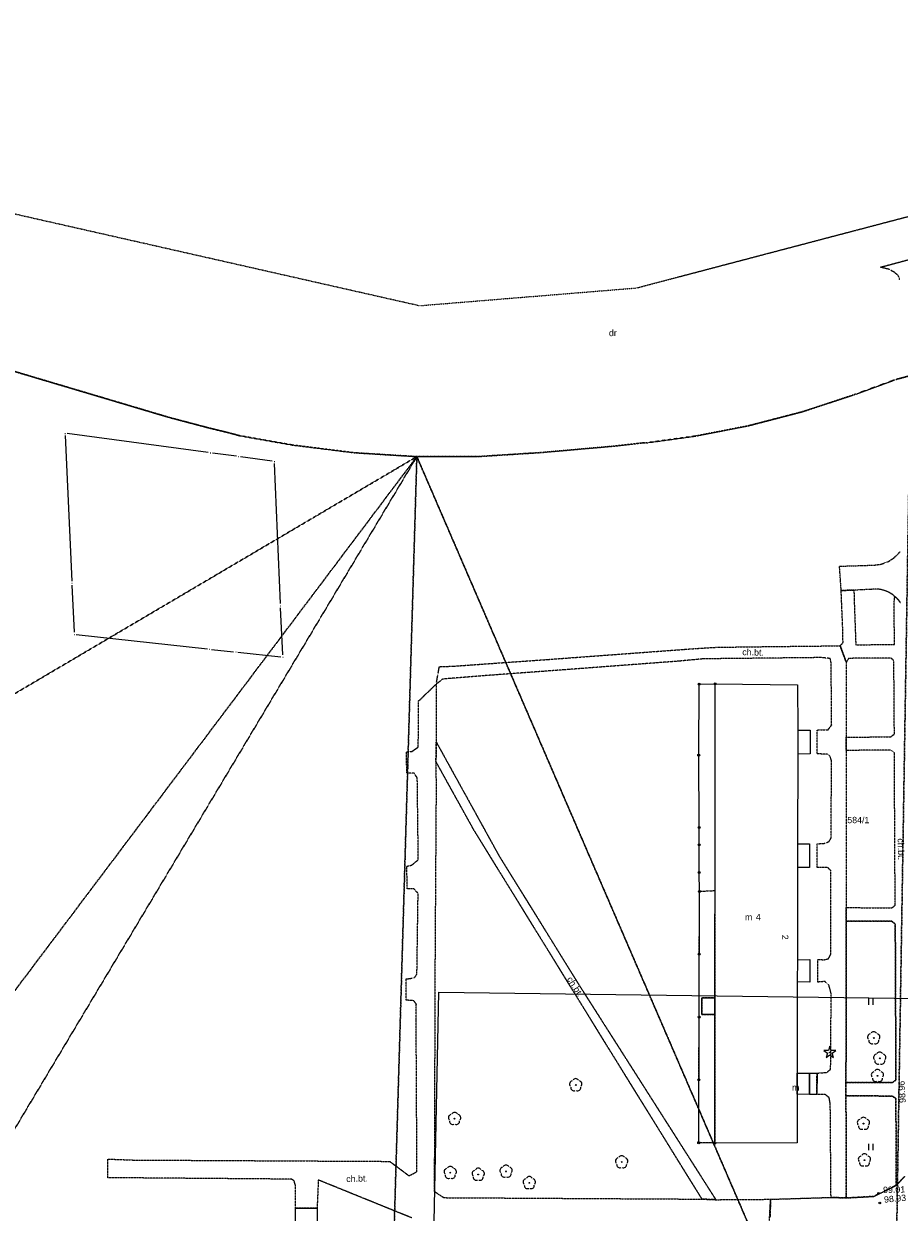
# Model space of a CAD drawing. Header units: millimetres. Extents: x 7098408 to 7789344, y 5351952 to 5979042.
# Tile 17 of 55: x 7391373 to 7495146, y 5838105 to 5979042. Entities that reach past the tile are written whole.
import ezdxf

# ---------------------------------------------------------------- set-up
doc = ezdxf.new("R2010")
doc.units = ezdxf.units.MM
doc.header["$MEASUREMENT"] = 0
for name, pattern in [('4002', [2, 1, -1]), ('4003', [3, 2, -1]), ('4004', [4, 3, -1])]:
    doc.linetypes.add(name, pattern=pattern)
for name, color, linetype, lineweight, true_color in [('Budynki_Nr_pióra__102', 7, 'Continuous', 5, 0xcccccc), ('Drogi_Nr_pióra__102', 7, 'Continuous', 5, 0xcccccc), ('Dzialki_Nr_pióra__102', 7, 'Continuous', 5, 0xcccccc), ('Elementy_budynkow_Nr_pióra__102', 7, 'Continuous', 5, 0xcccccc), ('Ogrodzenia_Nr_pióra__102', 7, 'Continuous', 5, 0xcccccc), ('Roslinnosc_Nr_pióra__102', 7, 'Continuous', 5, 0xcccccc), ('Rzezba_Nr_pióra__102', 7, 'Continuous', 5, 0xcccccc), ('SYSTEM_Nr_pióra__102', 7, 'Continuous', 5, 0xcccccc), ('Uzytki_Nr_pióra__102', 7, 'Continuous', 5, 0xcccccc)]:
    doc.layers.add(name, color=color, linetype=linetype, lineweight=lineweight, true_color=true_color)
doc.styles.add('STYL_AUTOMATYCZNY_2', font='arial.ttf')

msp = doc.modelspace()

# ---------------------------------------------------------------- linework, layer by layer
at = {"layer": 'Budynki_Nr_pióra__102', "color": 254, "linetype": 'Continuous', "lineweight": 5, "true_color": 0xcccccc, "flags": 128}
msp.add_lwpolyline([(7483103.12, 5900633.62), (7483114.13, 5895289.23), (7484585.34, 5895289.23), (7484585.34, 5892446.9), (7483114.13, 5892436.89), (7483086.11, 5881789.16), (7484527.29, 5881789.16), (7484517.28, 5878977.86), (7483086.11, 5878996.87), (7483098.12, 5868048.9), (7484549.31, 5868059.91), (7484549.31, 5865397.72), (7483068.1, 5865417.74), (7483030.06, 5854599.87), (7484521.29, 5854599.87), (7484511.28, 5852077.8), (7483030.06, 5852087.81), (7483031.07, 5846344.1), (7473274.07, 5846312.07), (7473317.1, 5900761.72)], close=True, dxfattribs=at)
msp.add_lwpolyline([(7423569.31, 5837047.48), (7423569.31, 5838588.74), (7426141.42, 5838589.74), (7426141.42, 5837018.45)], dxfattribs=at)
at = {"layer": 'Drogi_Nr_pióra__102', "color": 254, "linetype": '4003', "lineweight": 5, "true_color": 0xcccccc}
for p, q in [((7492909.17, 5950175.24), (7502761.24, 5952817.41)), ((7493962.03, 5949904.02), (7492909.17, 5950175.24)), ((7494574.53, 5949563.74), (7493962.03, 5949904.02)), ((7495049.92, 5949157.41), (7494574.53, 5949563.74)), ((7495203.05, 5948709.04), (7495049.92, 5949157.41)), ((7492971.22, 5914948.35), (7493908.99, 5915293.64)), ((7493908.99, 5915293.64), (7494526.49, 5915712.98)), ((7494526.49, 5915712.98), (7495266.1, 5916428.57)), ((7488065.19, 5914714.16), (7490987.59, 5914804.24)), ((7488265.36, 5911841.81), (7488065.19, 5914714.16)), ((7490987.59, 5914804.24), (7492205.59, 5914849.27)), ((7492205.59, 5914849.27), (7492971.22, 5914948.35)), ((7489776.6, 5911871.83), (7488265.36, 5911841.81)), ((7492548.87, 5912002.94), (7489776.6, 5911871.83)), ((7493043.28, 5911930.88), (7492548.87, 5912002.94)), ((7493523.67, 5911790.76), (7493043.28, 5911930.88)), ((7493980.04, 5911586.6), (7493523.67, 5911790.76)), ((7494403.39, 5911321.38), (7493980.04, 5911586.6)), ((7494986.87, 5910791.95), (7494403.39, 5911321.38)), ((7495292.12, 5910396.62), (7494986.87, 5910791.95)), ((7494779.7, 5841291.96), (7495789.53, 5842335.81)), ((7492128.53, 5839980.88), (7494779.7, 5841291.96)), ((7479510.18, 5832792.99), (7479903.5, 5839640.6)), ((7479903.5, 5839640.6), (7487061.37, 5839866.79)), ((7487061.37, 5839866.79), (7488855.84, 5839799.73)), ((7488855.84, 5839799.73), (7492128.53, 5839980.88))]:
    msp.add_line(p, q, dxfattribs=at)
at = {"layer": 'Drogi_Nr_pióra__102', "color": 254, "linetype": '4004', "lineweight": 5, "true_color": 0xcccccc}
for p, q in [((7488265.36, 5911841.81), (7489776.6, 5911871.83)), ((7488346.42, 5909800.13), (7488265.36, 5911841.81)), ((7489776.6, 5911871.83), (7489806.62, 5910641.82)), ((7494560.52, 5910621.81), (7494629.58, 5911142.23)), ((7494629.58, 5911142.23), (7494986.87, 5910791.95)), ((7488436.5, 5907759.46), (7488346.42, 5909800.13)), ((7489806.62, 5910641.82), (7489997.78, 5905387.51)), ((7494570.53, 5905448.56), (7494560.52, 5910621.81)), ((7494986.87, 5910791.95), (7495292.12, 5910396.62)), ((7488486.54, 5905657.74), (7488436.5, 5907759.46)), ((7480641.11, 5905196.36), (7488146.26, 5905277.42)), ((7488146.26, 5905277.42), (7488486.54, 5905657.74)), ((7488866.85, 5903325.82), (7488146.26, 5905277.42)), ((7488146.26, 5905277.42), (7488866.85, 5903325.82)), ((7489997.78, 5905387.51), (7494570.53, 5905448.56)), ((7453534.88, 5903661.1), (7471008.21, 5904955.16)), ((7471008.21, 5904955.16), (7473493.24, 5905105.28)), ((7485865.39, 5903878.28), (7471908.95, 5903728.15)), ((7473493.24, 5905105.28), (7480641.11, 5905196.36)), ((7486967.29, 5903772.19), (7485865.39, 5903878.28)), ((7440264, 5900731.7), (7440632.3, 5902798.39)), ((7440632.3, 5902798.39), (7442324.69, 5902863.44)), ((7442324.69, 5902863.44), (7453534.88, 5903661.1)), ((7469003.56, 5903450.93), (7455471.47, 5902431.09)), ((7471908.95, 5903728.15), (7469003.56, 5903450.93)), ((7487074.38, 5903263.77), (7486967.29, 5903772.19)), ((7487138.43, 5895882.72), (7487074.38, 5903263.77)), ((7488866.85, 5903325.82), (7488847.84, 5894439.54)), ((7489157.09, 5903786.2), (7488866.85, 5903325.82)), ((7494140.18, 5903827.23), (7489157.09, 5903786.2)), ((7494510.48, 5903526.99), (7494140.18, 5903827.23)), ((7494572.53, 5894810.84), (7494510.48, 5903526.99)), ((7441027.62, 5901326.18), (7440264, 5900731.7)), ((7445693.45, 5901708.5), (7441027.62, 5901326.18)), ((7455471.47, 5902431.09), (7445693.45, 5901708.5)), ((7438171.28, 5898725.05), (7440264, 5900731.7)), ((7440264, 5900731.7), (7440264, 5893854.06)), ((7438136.25, 5893268.58), (7438171.28, 5898725.05)), ((7486715.09, 5895330.27), (7487138.43, 5895882.72)), ((7485416.02, 5895289.23), (7486715.09, 5895330.27)), ((7485416.02, 5892457.91), (7485416.02, 5895289.23)), ((7488847.84, 5894439.54), (7494132.17, 5894480.57)), ((7488858.84, 5892868.25), (7488847.84, 5894439.54)), ((7488847.84, 5894439.54), (7488858.84, 5892868.25)), ((7494132.17, 5894480.57), (7494572.53, 5894810.84)), ((7436730.1, 5892683.1), (7437386.64, 5892753.15)), ((7436777.14, 5890199.06), (7436730.1, 5892683.1)), ((7437386.64, 5892753.15), (7438136.25, 5893268.58)), ((7440229.97, 5891551.17), (7440264, 5893854.06)), ((7440264, 5893854.06), (7440229.97, 5891551.17)), ((7440264, 5893854.06), (7447685.08, 5880407.03)), ((7494152.19, 5892909.28), (7488858.84, 5892868.25)), ((7488858.84, 5892868.25), (7488860.85, 5874234.97)), ((7494572.53, 5892619.04), (7494152.19, 5892909.28)), ((7494664.61, 5874496.18), (7494572.53, 5892619.04)), ((7444737.67, 5883420.5), (7440229.97, 5891551.17)), ((7440229.97, 5891551.17), (7440243.98, 5887538.88)), ((7486651.03, 5892424.88), (7485416.02, 5892457.91)), ((7486969.3, 5892106.62), (7486651.03, 5892424.88)), ((7487117.42, 5891640.24), (7486969.3, 5892106.62)), ((7487076.38, 5882477.73), (7487117.42, 5891640.24)), ((7437643.85, 5890153.02), (7436777.14, 5890199.06)), ((7438019.16, 5889614.58), (7437643.85, 5890153.02)), ((7438138.25, 5879914.63), (7438019.16, 5889614.58)), ((7440243.98, 5887538.88), (7440119.88, 5868620.36)), ((7460763.81, 5857441.2), (7444737.67, 5883420.5)), ((7485418.02, 5878987.87), (7485427.03, 5881790.16)), ((7485427.03, 5881790.16), (7486376.81, 5881862.22)), ((7486376.81, 5881862.22), (7486822.17, 5882074.4)), ((7486822.17, 5882074.4), (7487076.38, 5882477.73)), ((7437692.89, 5879539.32), (7438138.25, 5879914.63)), ((7447685.08, 5880407.03), (7457205.89, 5865028.42)), ((7436779.14, 5879139.99), (7437341.6, 5879258.09)), ((7436826.18, 5876469.8), (7436779.14, 5879139.99)), ((7437341.6, 5879258.09), (7437692.89, 5879539.32)), ((7486632.02, 5878998.88), (7485418.02, 5878987.87)), ((7487056.37, 5878616.56), (7486632.02, 5878998.88)), ((7487056.37, 5873823.63), (7487056.37, 5878616.56)), ((7437645.85, 5876445.78), (7436826.18, 5876469.8)), ((7438115.23, 5875907.34), (7437645.85, 5876445.78)), ((7437976.12, 5866324.48), (7438115.23, 5875907.34)), ((7471378.51, 5846351.1), (7471467.58, 5876157.55)), ((7471467.58, 5876157.55), (7473297.08, 5876250.62)), ((7473297.08, 5876250.62), (7473287.08, 5863513.18)), ((7494265.28, 5874195.94), (7494664.61, 5874496.18)), ((7487036.35, 5868690.42), (7487056.37, 5873823.63)), ((7488860.85, 5872633.66), (7488860.85, 5874234.97)), ((7488860.85, 5874234.97), (7494265.28, 5874195.94)), ((7488860.85, 5874234.97), (7488860.85, 5872633.66)), ((7488860.85, 5872633.66), (7488833.82, 5853479.95)), ((7494255.27, 5872614.64), (7488860.85, 5872633.66)), ((7494675.61, 5872284.37), (7494255.27, 5872614.64)), ((7494758.68, 5853771.19), (7494675.61, 5872284.37)), ((7440119.88, 5868620.36), (7440025.8, 5840584.38)), ((7486781.14, 5868182.01), (7487036.35, 5868690.42)), ((7485480.07, 5865397.72), (7485479.07, 5868059.91)), ((7485479.07, 5868059.91), (7486272.72, 5868053.9)), ((7486272.72, 5868053.9), (7486781.14, 5868182.01)), ((7436687.06, 5865762.02), (7437671.87, 5865903.14)), ((7437671.87, 5865903.14), (7437976.12, 5866324.48)), ((7436687.06, 5863254.97), (7436687.06, 5865762.02)), ((7457205.89, 5865028.42), (7473402.17, 5839590.56)), ((7486336.78, 5865466.78), (7485480.07, 5865397.72)), ((7486825.18, 5864978.38), (7486336.78, 5865466.78)), ((7487079.39, 5864045.61), (7486825.18, 5864978.38)), ((7437601.81, 5863184.91), (7436687.06, 5863254.97)), ((7437906.06, 5862786.58), (7437601.81, 5863184.91)), ((7471758.82, 5863514.18), (7471757.82, 5861560.58)), ((7473287.08, 5863513.18), (7471758.82, 5863514.18)), ((7487016.33, 5855073.26), (7487079.39, 5864045.61)), ((7437883.04, 5860958.08), (7437906.06, 5862786.58)), ((7437979.12, 5842917.29), (7437883.04, 5860958.08)), ((7471757.82, 5861560.58), (7473286.07, 5861559.58)), ((7473286.07, 5861559.58), (7473274.07, 5846312.07)), ((7471775.84, 5839657.62), (7460763.81, 5857441.2)), ((7485392, 5852067.79), (7485401.01, 5854599.87)), ((7485401.01, 5854599.87), (7486591.99, 5854691.94)), ((7486591.99, 5854691.94), (7487016.33, 5855073.26)), ((7488833.82, 5853479.95), (7494328.33, 5853480.95)), ((7488833.82, 5851908.66), (7488833.82, 5853479.95)), ((7488833.82, 5853479.95), (7488833.82, 5851908.66)), ((7494328.33, 5853480.95), (7494758.68, 5853771.19)), ((7486381.81, 5852061.79), (7485392, 5852067.79)), ((7486848.2, 5851680.47), (7486381.81, 5852061.79)), ((7494328.33, 5851879.64), (7488833.82, 5851908.66)), ((7488833.82, 5851908.66), (7488855.84, 5839799.73)), ((7494758.68, 5851579.39), (7494328.33, 5851879.64)), ((7486975.3, 5850895.83), (7486848.2, 5851680.47)), ((7487061.37, 5839866.79), (7486975.3, 5850895.83)), ((7494779.7, 5841291.96), (7494758.68, 5851579.39)), ((7473274.07, 5846312.07), (7471378.51, 5846351.1)), ((7401333.07, 5842197.7), (7401333.07, 5844409.51)), ((7401333.07, 5844409.51), (7404356.55, 5844295.42)), ((7404356.55, 5844295.42), (7434745.47, 5844135.29)), ((7434745.47, 5844135.29), (7437042.35, 5842425.89)), ((7423101.92, 5842025.56), (7401333.07, 5842197.7)), ((7423412.18, 5841836.4), (7423101.92, 5842025.56)), ((7426288.54, 5841924.47), (7426141.42, 5838589.74)), ((7437382.63, 5837422.78), (7426288.54, 5841924.47)), ((7437042.35, 5842425.89), (7437979.12, 5842917.29)), ((7495789.53, 5842335.81), (7494779.7, 5841291.96)), ((7423588.32, 5841264.93), (7423412.18, 5841836.4)), ((7423569.31, 5838588.74), (7423588.32, 5841264.93)), ((7440025.8, 5840584.38), (7441170.74, 5839833.76)), ((7441170.74, 5839833.76), (7471775.84, 5839657.62)), ((7473402.17, 5839590.56), (7471775.84, 5839657.62)), ((7471775.84, 5839657.62), (7473402.17, 5839590.56)), ((7473402.17, 5839590.56), (7479903.5, 5839640.6)), ((7479903.5, 5839640.6), (7479831.44, 5837504.85)), ((7488855.84, 5839799.73), (7487061.37, 5839866.79)), ((7426141.42, 5838589.74), (7423569.31, 5838588.74))]:
    msp.add_line(p, q, dxfattribs=at)
at = {"layer": 'Drogi_Nr_pióra__102', "color": 254, "linetype": 'Continuous', "lineweight": 5, "true_color": 0xcccccc}
for p, q in [((7494779.7, 5841291.96), (7495789.53, 5842335.81)), ((7492128.53, 5839980.88), (7494779.7, 5841291.96)), ((7479831.44, 5837504.85), (7479903.5, 5839640.6)), ((7479903.5, 5839640.6), (7487061.37, 5839866.79)), ((7487061.37, 5839866.79), (7488855.84, 5839799.73)), ((7488855.84, 5839799.73), (7492128.53, 5839980.88))]:
    msp.add_line(p, q, dxfattribs=at)
at = {"layer": 'Dzialki_Nr_pióra__102', "color": 254, "linetype": 'Continuous', "lineweight": 5, "true_color": 0xcccccc}
for p, q in [((7391467.98, 5937456.81), (7408451.91, 5932404.67)), ((7490023.8, 5935131.9), (7494537.5, 5936781.26)), ((7495014.89, 5936932.38), (7496251.91, 5937262.65)), ((7483850.74, 5933092.23), (7489551.41, 5934967.77)), ((7408934.31, 5932269.56), (7413263.86, 5931126.62)), ((7477570.59, 5931445.88), (7483371.34, 5932951.12)), ((7413749.25, 5931003.52), (7415644.81, 5930541.14)), ((7471188.35, 5930189.85), (7477083.19, 5931334.79)), ((7396263.92, 5930221.88), (7397060.57, 5912957.72)), ((7413237.84, 5928193.21), (7396500.11, 5930439.06)), ((7416129.21, 5930415.04), (7416617.61, 5930278.92)), ((7417105.01, 5930167.83), (7422937.79, 5929134.99)), ((7461653.54, 5928989.87), (7464269.68, 5929292.12)), ((7464768.09, 5929332.15), (7464978.26, 5929340.16)), ((7465476.67, 5929385.19), (7470694.95, 5930107.78)), ((7416570.57, 5927752.85), (7413734.24, 5928127.16)), ((7423432.19, 5929059.93), (7430311.84, 5928201.22)), ((7430810.24, 5928154.18), (7437715.91, 5927725.83)), ((7445651.41, 5927745.85), (7452559.08, 5928184.21)), ((7453057.49, 5928222.24), (7461156.13, 5928938.83)), ((7420824.06, 5927182.39), (7417066.98, 5927686.8)), ((7421791.85, 5910285.53), (7421083.27, 5926899.15)), ((7438216.32, 5927710.82), (7445152, 5927728.83)), ((7397084.59, 5912457.31), (7397340.8, 5906882.74)), ((7422062.07, 5904190.53), (7421813.87, 5909785.12)), ((7397602.01, 5906605.51), (7413136.75, 5904908.12)), ((7413635.16, 5904855.08), (7416249.3, 5904576.85)), ((7416747.71, 5904523.81), (7421823.88, 5903967.35))]:
    msp.add_line(p, q, dxfattribs=at)
at = {"layer": 'Elementy_budynkow_Nr_pióra__102', "color": 254, "linetype": 'Continuous', "lineweight": 5, "true_color": 0xcccccc, "flags": 128}
for points in [[(7483103.12, 5900633.62), (7483114.13, 5895289.23), (7483114.13, 5892436.89), (7483086.11, 5881789.16), (7483086.11, 5878996.87), (7483098.12, 5868048.9), (7483068.1, 5865417.74), (7483030.06, 5854599.87), (7483030.06, 5852087.81), (7483031.07, 5846344.1), (7473274.07, 5846312.07), (7473317.1, 5900761.72)], [(7473287.08, 5863513.18), (7473286.07, 5861559.58), (7471757.82, 5861560.58), (7471758.82, 5863514.18)], [(7484521.29, 5854599.87), (7484511.28, 5852077.8), (7483030.06, 5852087.81), (7483030.06, 5854599.87)], [(7484511.28, 5852077.8), (7484521.29, 5854599.87), (7485401.01, 5854599.87), (7485392, 5852067.79)]]:
    msp.add_lwpolyline(points, close=True, dxfattribs=at)
at = {"layer": 'Ogrodzenia_Nr_pióra__102', "color": 254, "linetype": 'Continuous', "lineweight": 5, "true_color": 0xcccccc}
for p, q in [((7471378.51, 5892293.78), (7471438.56, 5900739.7)), ((7471438.56, 5900739.7), (7473317.1, 5900761.72)), ((7471442.56, 5883731.76), (7471378.51, 5892293.78)), ((7471442.56, 5881675.07), (7471442.56, 5883731.76)), ((7471442.56, 5878390.38), (7471442.56, 5881675.07)), ((7471467.58, 5876157.55), (7471442.56, 5878390.38)), ((7471378.51, 5846351.1), (7471467.58, 5876157.55)), ((7473274.07, 5846312.07), (7471378.51, 5846351.1))]:
    msp.add_line(p, q, dxfattribs=at)
for centre, radius in [((7471438.56, 5900739.7), 120.1), ((7471438.56, 5900739.7), 120.1), ((7471438.56, 5900739.7), 80.07), ((7471438.56, 5900739.7), 80.07), ((7471438.56, 5900739.7), 40.03), ((7471438.56, 5900739.7), 40.03), ((7473317.1, 5900761.72), 120.1), ((7473317.1, 5900761.72), 80.07), ((7473317.1, 5900761.72), 40.03), ((7471378.51, 5892293.78), 120.1), ((7471378.51, 5892293.78), 120.1), ((7471378.51, 5892293.78), 80.07), ((7471378.51, 5892293.78), 80.07), ((7471378.51, 5892293.78), 40.03), ((7471378.51, 5892293.78), 40.03), ((7471442.56, 5883731.76), 120.1), ((7471442.56, 5883731.76), 120.1), ((7471442.56, 5883731.76), 80.07), ((7471442.56, 5883731.76), 80.07), ((7471442.56, 5883731.76), 40.03), ((7471442.56, 5883731.76), 40.03), ((7471442.56, 5881675.07), 120.1), ((7471442.56, 5881675.07), 120.1), ((7471442.56, 5881675.07), 80.07), ((7471442.56, 5881675.07), 80.07), ((7471442.56, 5881675.07), 40.03), ((7471442.56, 5881675.07), 40.03), ((7471442.56, 5878390.38), 120.1), ((7471442.56, 5878390.38), 120.1), ((7471442.56, 5878390.38), 80.07), ((7471442.56, 5878390.38), 80.07), ((7471442.56, 5878390.38), 40.03), ((7471442.56, 5878390.38), 40.03), ((7471467.58, 5876157.55), 120.1), ((7471467.58, 5876157.55), 120.1), ((7471467.58, 5876157.55), 80.07), ((7471467.58, 5876157.55), 80.07), ((7471467.58, 5876157.55), 40.03), ((7471467.58, 5876157.55), 40.03), ((7471445.57, 5868706.44), 120.1), ((7471445.57, 5868706.44), 80.07), ((7471445.57, 5868706.44), 40.03), ((7471422.55, 5861254.32), 120.1), ((7471422.55, 5861254.32), 80.07), ((7471422.55, 5861254.32), 40.03), ((7471400.53, 5853802.21), 120.1), ((7471400.53, 5853802.21), 80.07), ((7471400.53, 5853802.21), 40.03), ((7471378.51, 5846351.1), 120.1), ((7471378.51, 5846351.1), 120.1), ((7471378.51, 5846351.1), 80.07), ((7471378.51, 5846351.1), 80.07), ((7471378.51, 5846351.1), 40.03), ((7471378.51, 5846351.1), 40.03), ((7473274.07, 5846312.07), 120.1), ((7473274.07, 5846312.07), 80.07), ((7473274.07, 5846312.07), 40.03)]:
    msp.add_circle(centre, radius, dxfattribs=at)
at = {"layer": 'Roslinnosc_Nr_pióra__102', "color": 254, "linetype": 'Continuous', "lineweight": 5, "true_color": 0xcccccc}
for p, q in [((7491546.05, 5862681.49), (7491546.05, 5863432.11)), ((7491546.05, 5862681.49), (7491546.05, 5863432.11)), ((7492046.46, 5862681.49), (7492046.46, 5863432.11)), ((7492046.46, 5862681.49), (7492046.46, 5863432.11)), ((7486932.26, 5857802.49), (7486767.13, 5857287.07)), ((7487097.4, 5857287.07), (7486932.26, 5857802.49)), ((7486767.13, 5857287.07), (7486216.68, 5857287.07)), ((7486216.68, 5857287.07), (7486657.04, 5856966.81)), ((7486657.04, 5856966.81), (7486491.9, 5856446.38)), ((7486491.9, 5856446.38), (7486932.26, 5856766.64)), ((7486932.26, 5856766.64), (7487372.63, 5856446.38)), ((7487647.85, 5857287.07), (7487097.4, 5857287.07)), ((7487207.49, 5856966.81), (7487647.85, 5857287.07)), ((7487372.63, 5856446.38), (7487207.49, 5856966.81)), ((7491557.06, 5845478.39), (7491557.06, 5846229)), ((7491557.06, 5845478.39), (7491557.06, 5846229)), ((7492057.47, 5845478.39), (7492057.47, 5846229)), ((7492057.47, 5845478.39), (7492057.47, 5846229))]:
    msp.add_line(p, q, dxfattribs=at)
at = {"layer": 'Roslinnosc_Nr_pióra__102', "color": 254, "linetype": '4002', "lineweight": 5, "true_color": 0xcccccc, "flags": 128}
for points in [[(7488860.85, 5872633.66), (7494255.27, 5872614.64), (7494675.61, 5872284.37), (7494758.68, 5853771.19), (7494328.33, 5853480.95), (7488833.82, 5853479.95)], [(7488833.82, 5851908.66), (7494328.33, 5851879.64), (7494758.68, 5851579.39), (7494779.7, 5841291.96), (7492128.53, 5839980.88), (7488855.84, 5839799.73)]]:
    msp.add_lwpolyline(points, close=True, dxfattribs=at)
at = {"layer": 'Roslinnosc_Nr_pióra__102', "color": 254, "linetype": 'Continuous', "lineweight": 5, "true_color": 0xcccccc}
for centre in [(7492125.52, 5858764.28), (7486932.26, 5857051.88), (7492836.11, 5856352.31), (7456801.56, 5853194.72), (7492566.89, 5854280.61), (7442441.78, 5849199.44), (7490906.52, 5848616.96), (7462246.02, 5844059.22), (7491026.62, 5844273.4), (7441932.36, 5842795.19), (7445244.08, 5842575.01), (7448536.78, 5842946.31), (7451299.05, 5841585.2)]:
    msp.add_circle(centre, 50.04, dxfattribs=at)
for centre, start, end in [((7491770.23, 5858879.38), 102.5000001, 221.75), ((7492125.52, 5859139.59), 30.1900001, 149.77), ((7492480.81, 5858879.38), 318.3, 77.49), ((7491905.34, 5858459.03), 174.33, 293.4499999), ((7492345.7, 5858459.03), 246.24, 5.7399999), ((7492480.81, 5856467.4), 102.5, 221.7500001), ((7492615.93, 5856047.05), 174.33, 293.4499999), ((7492836.11, 5856727.61), 30.1900001, 149.77), ((7493056.29, 5856047.05), 246.24, 5.7399999), ((7493191.4, 5856467.4), 318.3, 77.49), ((7492211.59, 5854395.7), 102.5, 221.7500001), ((7492566.89, 5854655.91), 30.1900001, 149.77), ((7492922.18, 5854395.7), 318.3, 77.4899998), ((7456446.27, 5853309.81), 102.5000001, 221.75), ((7456801.56, 5853570.02), 30.1899999, 149.7700002), ((7457156.85, 5853309.81), 318.3000002, 77.4899998), ((7492346.7, 5853975.36), 174.3299999, 293.4499999), ((7492787.07, 5853975.36), 246.2399999, 5.74), ((7456581.38, 5852889.47), 174.3299999, 293.45), ((7457021.74, 5852889.47), 246.24, 5.7399999), ((7442086.49, 5849314.53), 102.5000001, 221.7500001), ((7442221.6, 5848894.19), 174.3299999, 293.4499999), ((7442441.78, 5849574.75), 30.19, 149.7700001), ((7442661.96, 5848894.19), 246.2399999, 5.74), ((7442797.07, 5849314.53), 318.3000002, 77.4899998), ((7490551.23, 5848732.06), 102.5, 221.7500002), ((7490906.52, 5848992.27), 30.1900001, 149.77), ((7491261.82, 5848732.06), 318.3000001, 77.4899999), ((7490686.34, 5848311.71), 174.3300001, 293.45), ((7491126.7, 5848311.71), 246.24, 5.7399999), ((7462246.02, 5844434.53), 30.1900001, 149.77), ((7490671.33, 5844388.49), 102.5000001, 221.75), ((7491026.62, 5844648.71), 30.19, 149.7700001), ((7491381.91, 5844388.49), 318.3000002, 77.4899998), ((7441577.07, 5842910.28), 102.5, 221.7500001), ((7441932.36, 5843170.5), 30.1900001, 149.77), ((7442287.66, 5842910.28), 318.3000001, 77.4899999), ((7445244.08, 5842950.32), 30.1899999, 149.7700002), ((7448181.49, 5843061.41), 102.5000001, 221.75), ((7448536.78, 5843321.62), 30.1899999, 149.7700002), ((7448892.07, 5843061.41), 318.3, 77.49), ((7461890.73, 5844174.32), 102.5, 221.7500002), ((7462025.84, 5843753.97), 174.33, 293.45), ((7462466.2, 5843753.97), 246.2400001, 5.7399999), ((7462601.31, 5844174.32), 318.3000001, 77.4899999), ((7490806.44, 5843968.15), 174.3299999, 293.45), ((7491246.8, 5843968.15), 246.24, 5.7399999), ((7441712.18, 5842489.94), 174.33, 293.4499999), ((7442152.55, 5842489.94), 246.2400001, 5.7399999), ((7444888.79, 5842690.1), 102.5000001, 221.75), ((7445023.9, 5842269.76), 174.3299999, 293.4499999), ((7445464.26, 5842269.76), 246.2399999, 5.74), ((7445599.37, 5842690.1), 318.2999999, 77.4899999), ((7448316.6, 5842641.06), 174.3299999, 293.45), ((7448756.96, 5842641.06), 246.2399999, 5.74), ((7450943.75, 5841700.29), 102.5000001, 221.7500001), ((7451299.05, 5841960.5), 30.1900001, 149.77), ((7451654.34, 5841700.29), 318.3, 77.49), ((7451078.86, 5841279.95), 174.33, 293.45), ((7451519.23, 5841279.95), 246.2400001, 5.7399999)]:
    msp.add_arc(centre, 375.31, start, end, dxfattribs=at)
at = {"layer": 'Rzezba_Nr_pióra__102', "color": 254, "linetype": 'Continuous', "lineweight": 5, "true_color": 0xcccccc}
for centre in [(7492698.99, 5840351.18), (7492839.11, 5839200.24)]:
    msp.add_circle(centre, 100.08, dxfattribs=at)
at = {"layer": 'SYSTEM_Nr_pióra__102', "color": 254, "linetype": 'Continuous', "lineweight": 5, "true_color": 0xcccccc}
for p, q in [((7494772.69, 5936867.33), (7494822.73, 5936867.33)), ((7494772.69, 5936867.33), (7494822.73, 5936867.33)), ((7489788.61, 5935045.83), (7489838.65, 5935045.83)), ((7489788.61, 5935045.83), (7489838.65, 5935045.83)), ((7408692.11, 5932333.61), (7408742.15, 5932333.61)), ((7408692.11, 5932333.61), (7408742.15, 5932333.61)), ((7483613.54, 5933014.17), (7483663.58, 5933014.17)), ((7483613.54, 5933014.17), (7483663.58, 5933014.17)), ((7413506.06, 5931062.57), (7413556.1, 5931062.57)), ((7413506.06, 5931062.57), (7413556.1, 5931062.57)), ((7477328.39, 5931382.83), (7477378.43, 5931382.83)), ((7477328.39, 5931382.83), (7477378.43, 5931382.83)), ((7396251.91, 5930472.08), (7396301.95, 5930472.08)), ((7396251.91, 5930472.08), (7396301.95, 5930472.08)), ((7415888.01, 5930482.09), (7415938.05, 5930482.09)), ((7415888.01, 5930482.09), (7415938.05, 5930482.09)), ((7416858.8, 5930211.87), (7416908.85, 5930211.87)), ((7416858.8, 5930211.87), (7416908.85, 5930211.87)), ((7464517.88, 5929321.14), (7464567.93, 5929321.14)), ((7464517.88, 5929321.14), (7464567.93, 5929321.14)), ((7465228.47, 5929351.16), (7465278.51, 5929351.16)), ((7465228.47, 5929351.16), (7465278.51, 5929351.16)), ((7470943.15, 5930141.81), (7470993.19, 5930141.81)), ((7470943.15, 5930141.81), (7470993.19, 5930141.81)), ((7413486.04, 5928160.19), (7413536.08, 5928160.19)), ((7413486.04, 5928160.19), (7413536.08, 5928160.19)), ((7423183.99, 5929090.95), (7423234.03, 5929090.95)), ((7423183.99, 5929090.95), (7423234.03, 5929090.95)), ((7430560.04, 5928170.2), (7430610.08, 5928170.2)), ((7430560.04, 5928170.2), (7430610.08, 5928170.2)), ((7452808.28, 5928200.22), (7452858.32, 5928200.22)), ((7452808.28, 5928200.22), (7452858.32, 5928200.22)), ((7461405.33, 5928960.84), (7461455.37, 5928960.84)), ((7461405.33, 5928960.84), (7461455.37, 5928960.84)), ((7416818.77, 5927719.83), (7416868.81, 5927719.83)), ((7416818.77, 5927719.83), (7416868.81, 5927719.83)), ((7421072.26, 5927149.36), (7421122.3, 5927149.36)), ((7421072.26, 5927149.36), (7421122.3, 5927149.36)), ((7437966.11, 5927709.82), (7438016.15, 5927709.82)), ((7437966.11, 5927709.82), (7438016.15, 5927709.82)), ((7445402.21, 5927729.83), (7445452.25, 5927729.83)), ((7445402.21, 5927729.83), (7445452.25, 5927729.83)), ((7397072.58, 5912707.52), (7397122.62, 5912707.52)), ((7397072.58, 5912707.52), (7397122.62, 5912707.52)), ((7421802.86, 5910035.33), (7421852.9, 5910035.33)), ((7421802.86, 5910035.33), (7421852.9, 5910035.33)), ((7397352.81, 5906632.53), (7397402.85, 5906632.53)), ((7397352.81, 5906632.53), (7397402.85, 5906632.53)), ((7413385.96, 5904881.1), (7413436, 5904881.1)), ((7413385.96, 5904881.1), (7413436, 5904881.1)), ((7416498.51, 5904550.83), (7416548.55, 5904550.83)), ((7416498.51, 5904550.83), (7416548.55, 5904550.83)), ((7422073.08, 5903940.33), (7422123.12, 5903940.33)), ((7422073.08, 5903940.33), (7422123.12, 5903940.33))]:
    msp.add_line(p, q, dxfattribs=at)
at = {"layer": 'SYSTEM_Nr_pióra__102', "color": 254, "linetype": 'Continuous', "lineweight": 5, "true_color": 0xcccccc, "flags": 128}
msp.add_lwpolyline([(7440556.24, 5864219.76), (7644526.49, 5861529.55), (7640522.21, 5673831.64), (7436764.13, 5677307.49)], close=True, dxfattribs=at)
at = {"layer": 'Uzytki_Nr_pióra__102', "color": 254, "linetype": '4002', "lineweight": 5, "true_color": 0xcccccc, "flags": 128}
for points in [[(7768807.4, 5911986.93), (7770718.97, 5916050.26), (7758629.06, 5921855.02), (7755106.17, 5924447.14), (7736340.78, 5932693.91), (7735470.07, 5931552.97), (7735450.05, 5930301.94), (7735390, 5921174.46), (7732667.77, 5922355.43), (7727023.14, 5924036.81), (7724170.8, 5924687.34), (7721328.47, 5925327.87), (7720167.52, 5925628.11), (7715463.66, 5926308.67), (7712271.04, 5926719.01), (7709568.83, 5927059.28), (7699700.74, 5928190.21), (7687760.94, 5929351.16), (7675861.19, 5930492.1), (7664021.48, 5931613.02), (7652191.78, 5932723.93), (7641072.66, 5933774.79), (7640211.95, 5933854.86), (7636949.28, 5934105.06), (7635478.07, 5934255.19), (7616622.61, 5936036.65), (7604963.05, 5937137.55), (7604032.29, 5937227.62), (7603161.57, 5937377.75), (7601610.3, 5937637.96), (7593783.88, 5938318.52), (7592823.1, 5938398.58), (7591662.14, 5938498.67), (7575669.03, 5940039.93), (7561567.47, 5941411.05), (7559635.88, 5941481.11), (7556773.53, 5941771.35), (7546024.72, 5942592.02), (7539669.51, 5943072.42), (7535756.3, 5943282.59), (7532043.26, 5943482.75), (7524457.04, 5943132.46), (7524176.81, 5943142.47), (7522835.71, 5942982.34), (7521985.01, 5872354.43), (7520653.92, 5872314.39), (7520353.67, 5855590.68), (7518181.89, 5855630.71), (7518211.91, 5868571.32), (7518512.16, 5904310.63), (7519082.63, 5942562), (7516890.83, 5942371.84), (7509394.68, 5941060.77), (7501998.62, 5939329.35), (7498936.11, 5938118.35), (7496494.11, 5937327.7), (7494772.69, 5936867.33), (7489788.61, 5935045.83), (7483613.54, 5933014.17), (7477328.39, 5931382.83), (7470943.15, 5930141.81), (7465228.47, 5929351.16), (7464517.88, 5929321.14), (7461405.33, 5928960.84), (7452808.28, 5928200.22), (7445402.21, 5927729.83), (7437966.11, 5927709.82), (7430560.04, 5928170.2), (7423183.99, 5929090.95), (7416858.8, 5930211.87), (7415888.01, 5930482.09), (7413506.06, 5931062.57), (7408692.11, 5932333.61), (7391227.79, 5937527.87), (7388795.79, 5938238.45), (7347792.17, 5950038.13), (7344379.37, 5950918.85), (7343118.34, 5951329.19), (7334771.49, 5953480.95), (7333880.76, 5953721.15), (7331208.57, 5954271.6), (7321600.69, 5956283.25), (7308299.79, 5958435.01), (7294918.81, 5959926.24), (7285240.88, 5960686.86), (7283709.62, 5960756.92), (7281467.78, 5960766.93), (7273701.42, 5960877.02), (7273731.44, 5961937.89), (7273901.58, 5970344.78), (7261811.67, 5970645.03), (7261781.64, 5960887.02), (7221408.53, 5960566.76), (7218075.8, 5960546.74), (7202372.93, 5960306.55), (7190393.1, 5960156.42), (7170276.61, 5959876.19), (7153292.68, 5960226.48), (7119164.69, 5960907.04), (7103121.54, 5961237.31), (7099648.69, 5970524.93), (7099368.46, 5972816.81), (7099238.36, 5974288.01), (7098888.07, 5977500.65), (7098407.67, 5979041.91), (7138760.76, 5978291.3), (7216214.28, 5978061.11), (7262452.19, 5978611.56), (7300023, 5977040.27), (7331708.98, 5971735.92), (7381730, 5958445.02), (7438316.4, 5945614.5), (7464007.47, 5947716.22), (7465248.48, 5948046.49), (7475326.75, 5950698.67), (7513638.16, 5960776.93), (7544253.27, 5960536.74), (7576269.52, 5957624.35), (7588629.66, 5956503.43), (7624699.23, 5953220.74), (7648108.43, 5951099), (7713482.04, 5945154.12), (7741625.11, 5939549.53), (7760810.85, 5929821.55), (7789344.24, 5915339.67)], [(7437966.11, 5927709.82), (7445402.21, 5927729.83), (7452808.28, 5928200.22), (7461405.33, 5928960.84), (7464517.88, 5929321.14), (7465228.47, 5929351.16), (7470943.15, 5930141.81), (7477328.39, 5931382.83), (7483613.54, 5933014.17), (7489788.61, 5935045.83), (7494772.69, 5936867.33), (7496494.11, 5937327.7), (7491550.05, 5632707.92), (7490949.56, 5592044.57), (7460664.73, 5591734.32), (7456441.26, 5591684.28), (7441909.35, 5591654.25), (7441999.42, 5599720.87), (7441729.2, 5602102.82), (7441659.14, 5608868.37), (7441068.66, 5608888.38), (7441038.63, 5611690.68), (7436094.58, 5611620.62), (7414576.93, 5611170.26), (7414697.03, 5604614.88), (7413946.42, 5602282.97), (7414326.73, 5591344), (7403878.16, 5590533.33), (7403828.12, 5599840.97), (7402947.4, 5600541.54), (7403187.59, 5609869.19), (7399984.97, 5611720.71), (7385403.01, 5611640.64), (7385393, 5590463.28), (7383981.85, 5590473.28), (7381800.06, 5593345.64), (7363525.07, 5617375.34), (7362053.86, 5619316.94), (7316546.55, 5678655.59), (7314945.24, 5680657.23), (7282078.28, 5724012.79), (7279886.49, 5726905.16), (7199350.45, 5832731.94), (7140221.96, 5910315.55), (7130323.85, 5925147.72), (7121266.42, 5942471.92), (7122637.54, 5942872.25), (7151971.6, 5943182.51), (7151821.47, 5948186.61), (7151821.47, 5954161.51), (7153362.74, 5955712.78), (7153292.68, 5960226.48), (7170276.61, 5959876.19), (7190393.1, 5960156.42), (7202372.93, 5960306.55), (7218075.8, 5960546.74), (7221408.53, 5960566.76), (7261781.64, 5960887.02), (7261811.67, 5970645.03), (7273901.58, 5970344.78), (7273731.44, 5961937.89), (7273701.42, 5960877.02), (7281467.78, 5960766.93), (7283709.62, 5960756.92), (7285240.88, 5960686.86), (7294918.81, 5959926.24), (7308299.79, 5958435.01), (7321600.69, 5956283.25), (7331208.57, 5954271.6), (7333880.76, 5953721.15), (7334771.49, 5953480.95), (7343118.34, 5951329.19), (7344379.37, 5950918.85), (7347792.17, 5950038.13), (7388795.79, 5938238.45), (7391227.79, 5937527.87), (7408692.11, 5932333.61), (7413506.06, 5931062.57), (7415888.01, 5930482.09), (7416858.8, 5930211.87), (7423183.99, 5929090.95), (7430560.04, 5928170.2), (7437966.11, 5927709.82), (7267686.48, 5827287.47), (7260240.38, 5827227.42), (7260170.32, 5819461.05), (7267596.41, 5819531.11), (7267686.48, 5827287.47), (7437966.11, 5927709.82), (7349773.79, 5810513.72), (7342477.81, 5810353.59), (7342457.8, 5802477.13), (7349753.78, 5802317), (7349773.79, 5810513.72), (7437966.11, 5927709.82), (7478509.36, 5833822.83), (7478229.13, 5826386.73), (7485885.41, 5826106.5), (7486165.64, 5833532.59), (7478509.36, 5833822.83), (7437966.11, 5927709.82), (7328856.64, 5745240.19), (7317807.58, 5745210.17), (7317607.42, 5717727.63), (7328546.39, 5717377.35), (7328856.64, 5745240.19), (7437966.11, 5927709.82), (7430810.24, 5684110.07), (7430660.12, 5676623.93), (7438316.4, 5676423.76), (7438436.5, 5683879.88), (7430810.24, 5684110.07)], [(7491359.9, 5576051.46), (7490949.56, 5592044.57), (7491550.05, 5632707.92), (7496494.11, 5937327.7), (7498936.11, 5938118.35), (7498565.8, 5904380.69), (7495923.64, 5716906.96), (7495443.24, 5692086.61), (7494952.84, 5637952.22), (7493821.91, 5589002.08), (7494222.24, 5578403.39)]]:
    msp.add_lwpolyline(points, close=True, dxfattribs=at)

# ---------------------------------------------------------------- texts
at = {"layer": 'Budynki_Nr_pióra__102', "color": 254, "linetype": 'Continuous', "lineweight": 5, "true_color": 0xcccccc, "char_height": 750, "attachment_point": 7, "style": 'STYL_AUTOMATYCZNY_2'}
for s, insert, rotation in [('\\A1;{\\pql;\\fArial|b0|i0|c238|p0;\\W1.000000;m}', (7476861.14, 5872732.89), 359.9700001), ('\\A1;{\\pql;\\fArial|b0|i0|c238|p0;\\W1.000000;4}', (7478152.3, 5872732.95), 359.97), ('\\A1;{\\pql;\\fArial|b0|i0|c238|p0;\\W1.000000;2}', (7481256.59, 5871005.34), 270.052371), ('\\A1;{\\pql;\\fArial|b0|i0|c238|p0;\\W1.000000;m}', (7482442.72, 5852534.33), 359.97)]:
    msp.add_mtext(s, dxfattribs=dict(at, insert=insert, rotation=rotation))
at = {"layer": 'Drogi_Nr_pióra__102', "color": 254, "linetype": 'Continuous', "lineweight": 5, "true_color": 0xcccccc, "char_height": 750, "attachment_point": 7, "style": 'STYL_AUTOMATYCZNY_2'}
for insert, rotation in [((7476535.34, 5904155.34), 358.468146), ((7494945.62, 5882435.79), 271.3019541), ((7455712.84, 5865743.92), 302.476591), ((7429607.17, 5841666.98), 1.714926)]:
    msp.add_mtext('\\A1;{\\pql;\\fArial|b0|i0|c238|p0;\\W1.000000;ch.bt. }', dxfattribs=dict(at, insert=insert, rotation=rotation))
at = {"layer": 'Dzialki_Nr_pióra__102', "color": 254, "linetype": 'Continuous', "lineweight": 5, "true_color": 0xcccccc, "insert": (7488987.15, 5884230.41), "char_height": 750, "attachment_point": 7, "style": 'STYL_AUTOMATYCZNY_2'}
msp.add_mtext('\\A1;{\\pql;\\fArial|b0|i0|c238|p0;\\W1.000000;584/1}', dxfattribs=at)
at = {"layer": 'Rzezba_Nr_pióra__102', "color": 254, "linetype": 'Continuous', "lineweight": 5, "true_color": 0xcccccc, "char_height": 750, "attachment_point": 7, "style": 'STYL_AUTOMATYCZNY_2'}
for s, insert, rotation in [('\\A1;{\\pql;\\fArial|b0|i0|c238|p0;\\W1.000000;98.96}', (7495934.12, 5851091.43), 93.430011), ('\\A1;{\\pql;\\fArial|b0|i0|c238|p0;\\W1.000000;99.01}', (7493242.33, 5840365.42), 1.679998), ('\\A1;{\\pql;\\fArial|b0|i0|c238|p0;\\W1.000000;98.93}', (7493381.54, 5839216.58), 5.190005)]:
    msp.add_mtext(s, dxfattribs=dict(at, insert=insert, rotation=rotation))
at = {"layer": 'Uzytki_Nr_pióra__102', "color": 254, "linetype": 'Continuous', "lineweight": 5, "true_color": 0xcccccc, "insert": (7460736.78, 5941987.7), "char_height": 750, "attachment_point": 7, "style": 'STYL_AUTOMATYCZNY_2'}
msp.add_mtext('\\A1;{\\pql;\\fArial|b0|i0|c238|p0;\\W1.000000;dr}', dxfattribs=at)

doc.saveas('drawing.dxf')
